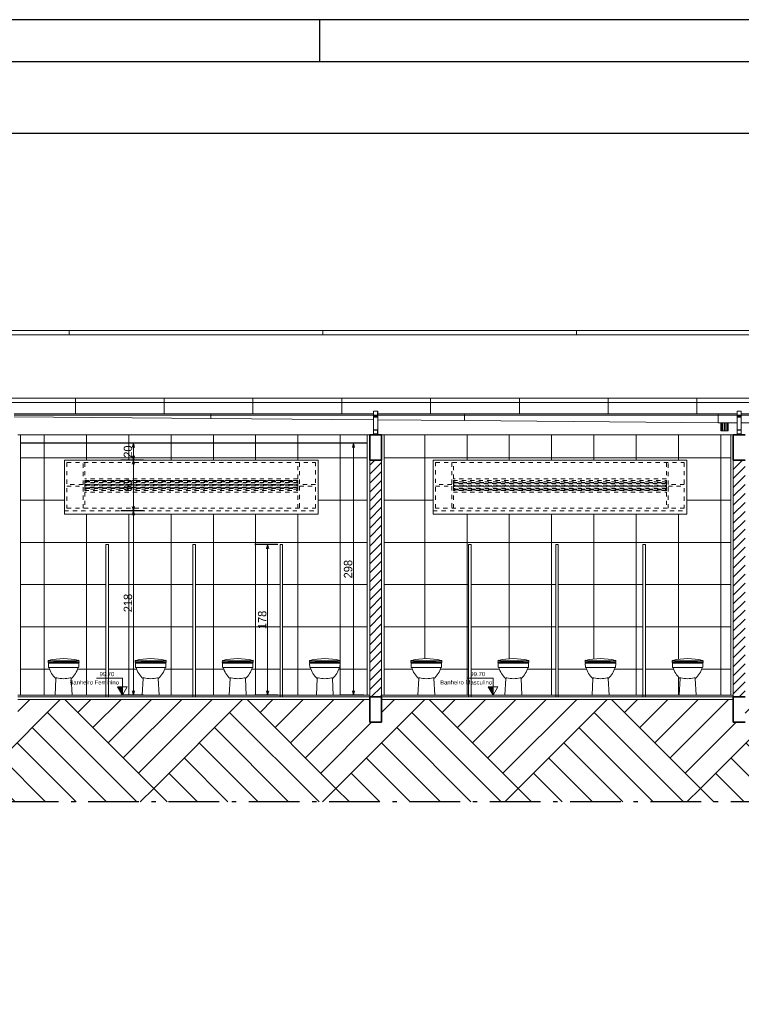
# Model space of a CAD drawing. Header units: millimetres. Extents: x -109 to 627, y -178 to 173.
# Tile 173 of 178: x 300 to 317, y 66 to 89. Entities that reach past the tile are written whole.
import ezdxf

# ---------------------------------------------------------------- set-up
doc = ezdxf.new("R2010")
doc.units = ezdxf.units.MM
doc.linetypes.add('ACAD_ISO10W100', pattern=[18.5, 12, -3, 0.5, -3])
doc.linetypes.add('Traço Curto', pattern=[0.00153, 0.001, -0.00053])
for name, color, linetype, lineweight in [('ARQ - COTA_NÍVEL', 2, 'Continuous', 5), ('ARQ - COTAS', 8, 'Continuous', 5), ('ARQ - ESTRUTURA - CORTE_VIGA', 6, 'Continuous', 35), ('ARQ - ESTRUTURA_VIGA', 3, 'Continuous', 15), ('ARQ - FORRO', 7, 'Continuous', 9), ('ARQ - JANELA', 2, 'Traço Curto', 5), ('ARQ - PAREDE VISTA', 4, 'Continuous', 9), ('ARQ - PAREDES_HACHURA', 9, 'Continuous', 35), ('ARQ - PAREDES_HACHURA_SUPERFICIE', 8, 'Continuous', 9), ('ARQ - PILAR', 4, 'Continuous', 15), ('ARQ - PISO', 9, 'Continuous', 5), ('Equipamentos hidráulicos', 2, 'Continuous', 5)]:
    doc.layers.add(name, color=color, linetype=linetype, lineweight=lineweight)
doc.styles.add('Arial_2', font='arial.ttf', dxfattribs={"height": 0.15})
doc.styles.add('GULIM', font='Gulim.ttf')
doc.styles.get("Standard").update_dxf_attribs({"font": 'arial.ttf'})
doc.dimstyles.new('GULIM-50', dxfattribs={"dimtxt": 0.2, "dimasz": 0.1, "dimexe": 0.3, "dimexo": 0, "dimgap": 0.025, "dimtad": 1, "dimdec": 1, "dimlfac": 50, "dimzin": 12, "dimdsep": 46, "dimtxsty": 'GULIM', "dimblk": 'OPEN30', "dimcen": 0, "dimclrd": 152, "dimclre": 152, "dimclrt": 152, "dimaunit": 1, "dimadec": 0, "dimazin": 0, "dimtfac": 1.875, "dimtdec": 1, "dimtmove": 2, "dimatfit": 3, "dimldrblk": 'OPEN30', "dimfxl": 0, "dimtolj": 1, "dimtzin": 12, "dimlwd": -1, "dimarcsym": 0})
pattern_1 = [(0, (3.8993, 2.742), (0, 1), []), (90, (3.8993, 2.742), (-1, 6e-17), [])]
pattern_2 = [(45, (309.22501, 77.07121), (-0.106066, 0.106066), [])]

# ---------------------------------------------------------------- blocks, each defined once
blk = doc.blocks.new('out_ifc-2-Corte 1')
at = {"layer": 'ARQ - ESTRUTURA_VIGA'}
for p, q in [((-8.653, 4.375), (-11.653, 4.375)), ((-8.653, 4.325), (-11.653, 4.325)), ((-8.653, 4.325), (-8.653, 4.375)), ((-8.653, 4.325), (-8.653, 4.375)), ((-5.653, 4.375), (-8.653, 4.375)), ((-5.653, 4.325), (-8.653, 4.325)), ((-5.653, 4.325), (-5.653, 4.375)), ((-5.653, 4.325), (-5.653, 4.375)), ((-2.653, 4.375), (-5.653, 4.375)), ((-2.653, 4.325), (-5.653, 4.325)), ((-2.653, 4.325), (-2.653, 4.375)), ((-2.653, 4.325), (-2.653, 4.375)), ((0.347, 4.375), (-2.653, 4.375)), ((0.347, 4.325), (-2.653, 4.325)), ((-8.578, 3.575), (-9.628, 3.575)), ((-9.628, 3.524), (-8.578, 3.524)), ((-8.578, 3.524), (-8.578, 3.575)), ((-7.528, 3.575), (-8.578, 3.575)), ((-8.578, 3.575), (-8.578, 3.524)), ((-8.578, 3.524), (-8.578, 3.39)), ((-8.578, 3.524), (-7.528, 3.524)), ((-8.578, 3.524), (-8.578, 3.39)), ((-7.528, 3.524), (-7.528, 3.575)), ((-6.478, 3.575), (-7.528, 3.575)), ((-7.528, 3.575), (-7.528, 3.524)), ((-7.528, 3.524), (-7.528, 3.39)), ((-7.528, 3.524), (-6.478, 3.524)), ((-7.528, 3.524), (-7.528, 3.39)), ((-6.478, 3.524), (-6.478, 3.575)), ((-5.428, 3.575), (-6.478, 3.575)), ((-6.478, 3.575), (-6.478, 3.524)), ((-6.478, 3.524), (-6.478, 3.39)), ((-6.478, 3.524), (-5.428, 3.524)), ((-6.478, 3.524), (-6.478, 3.39)), ((-5.428, 3.524), (-5.428, 3.575)), ((-4.378, 3.575), (-5.428, 3.575)), ((-5.428, 3.575), (-5.428, 3.524)), ((-5.428, 3.524), (-5.428, 3.39)), ((-5.428, 3.524), (-4.378, 3.524)), ((-5.428, 3.524), (-5.428, 3.39)), ((-4.378, 3.524), (-4.378, 3.575)), ((-3.328, 3.575), (-4.378, 3.575)), ((-4.378, 3.575), (-4.378, 3.524)), ((-4.378, 3.524), (-4.378, 3.39)), ((-4.378, 3.524), (-3.328, 3.524)), ((-4.378, 3.524), (-4.378, 3.39)), ((-3.328, 3.524), (-3.328, 3.575)), ((-2.278, 3.575), (-3.328, 3.575)), ((-3.328, 3.575), (-3.328, 3.524)), ((-3.328, 3.524), (-3.328, 3.39)), ((-3.328, 3.524), (-2.278, 3.524)), ((-3.328, 3.524), (-3.328, 3.39)), ((-2.278, 3.524), (-2.278, 3.575)), ((-1.228, 3.575), (-2.278, 3.575)), ((-2.278, 3.575), (-2.278, 3.524)), ((-2.278, 3.524), (-2.278, 3.39)), ((-2.278, 3.524), (-1.228, 3.524)), ((-2.278, 3.524), (-2.278, 3.39)), ((-1.228, 3.524), (-1.228, 3.575)), ((-0.178, 3.575), (-1.228, 3.575)), ((-1.228, 3.575), (-1.228, 3.524)), ((-1.228, 3.524), (-1.228, 3.39)), ((-1.228, 3.524), (-0.178, 3.524)), ((-1.228, 3.524), (-1.228, 3.39)), ((-9.303, 3.39), (-6.978, 3.39)), ((-6.978, 3.373), (-6.978, 3.39)), ((-6.978, 3.39), (-5.053, 3.39)), ((-6.978, 3.39), (-6.978, 3.373)), ((-5.053, 3.423), (-5.053, 3.373)), ((-5.003, 3.423), (-5.053, 3.423)), ((-5.051, 3.375), (-5.051, 3.421)), ((-5.051, 3.421), (-5.005, 3.421)), ((-5.005, 3.421), (-5.005, 3.375)), ((-5.003, 3.373), (-5.003, 3.423)), ((-5.003, 3.39), (-3.978, 3.39)), ((-3.978, 3.373), (-3.978, 3.39)), ((-3.978, 3.39), (-0.978, 3.39)), ((-3.978, 3.39), (-3.978, 3.373)), ((-0.978, 3.373), (-0.978, 3.39)), ((-0.753, 3.423), (-0.753, 3.373)), ((-0.703, 3.423), (-0.753, 3.423)), ((-0.751, 3.375), (-0.751, 3.421)), ((-0.751, 3.421), (-0.705, 3.421)), ((-0.705, 3.421), (-0.705, 3.375)), ((-0.703, 3.373), (-0.703, 3.423)), ((-9.303, 3.373), (-6.978, 3.373)), ((-9.303, 3.373), (-6.978, 3.373)), ((-9.303, 3.356), (-6.978, 3.336)), ((-6.978, 3.373), (-6.978, 3.373)), ((-6.978, 3.373), (-6.978, 3.336)), ((-6.978, 3.373), (-5.053, 3.373)), ((-6.978, 3.373), (-6.978, 3.373)), ((-6.978, 3.373), (-5.053, 3.373)), ((-6.978, 3.336), (-6.978, 3.373)), ((-6.978, 3.336), (-5.053, 3.319)), ((-5.051, 3.373), (-5.053, 3.373)), ((-5.053, 3.373), (-5.053, 3.351)), ((-5.053, 3.373), (-5.003, 3.373)), ((-5.053, 3.351), (-5.003, 3.351)), ((-5.053, 3.2), (-5.053, 3.351)), ((-5.005, 3.375), (-5.051, 3.375)), ((-5.051, 3.354), (-5.051, 3.373)), ((-5.051, 3.368), (-5.005, 3.368)), ((-5.005, 3.354), (-5.051, 3.354)), ((-5.003, 3.373), (-5.005, 3.373)), ((-5.005, 3.373), (-5.005, 3.354)), ((-5.003, 3.351), (-5.003, 3.373)), ((-5.003, 3.373), (-3.978, 3.373)), ((-5.003, 3.373), (-3.978, 3.373)), ((-5.003, 3.2), (-5.003, 3.351)), ((-5.003, 3.319), (-3.978, 3.31)), ((-3.978, 3.373), (-3.978, 3.373)), ((-3.978, 3.373), (-3.978, 3.31)), ((-3.978, 3.373), (-0.978, 3.373)), ((-3.978, 3.373), (-3.978, 3.373)), ((-3.978, 3.373), (-0.978, 3.373)), ((-3.978, 3.31), (-3.978, 3.373)), ((-3.978, 3.31), (-0.978, 3.285)), ((-0.978, 3.373), (-0.978, 3.373)), ((-0.978, 3.373), (-0.978, 3.285)), ((-0.947, 3.285), (-0.947, 3.187)), ((-0.944, 3.285), (-0.944, 3.187)), ((-0.934, 3.285), (-0.934, 3.187)), ((-0.92, 3.285), (-0.92, 3.187)), ((-0.903, 3.285), (-0.903, 3.187)), ((-0.886, 3.285), (-0.886, 3.187)), ((-0.871, 3.285), (-0.871, 3.187)), ((-0.862, 3.285), (-0.862, 3.187)), ((-0.858, 3.285), (-0.858, 3.187)), ((-0.751, 3.373), (-0.753, 3.373)), ((-0.753, 3.373), (-0.753, 3.351)), ((-0.753, 3.373), (-0.703, 3.373)), ((-0.753, 3.351), (-0.703, 3.351)), ((-0.753, 3.2), (-0.753, 3.351)), ((-0.705, 3.375), (-0.751, 3.375)), ((-0.751, 3.354), (-0.751, 3.373)), ((-0.751, 3.368), (-0.705, 3.368)), ((-0.705, 3.354), (-0.751, 3.354)), ((-0.703, 3.373), (-0.705, 3.373)), ((-0.705, 3.373), (-0.705, 3.354)), ((-0.703, 3.351), (-0.703, 3.373)), ((-0.703, 3.2), (-0.703, 3.351)), ((-5.003, 3.2), (-5.053, 3.2)), ((-5.053, 3.2), (-5.053, 3.15)), ((-5.053, 3.15), (-5.003, 3.15)), ((-5.051, 3.152), (-5.051, 3.198)), ((-5.051, 3.198), (-5.005, 3.198)), ((-5.005, 3.152), (-5.051, 3.152)), ((-5.005, 3.198), (-5.005, 3.152)), ((-5.003, 3.15), (-5.003, 3.2)), ((-0.947, 3.187), (-0.944, 3.187)), ((-0.944, 3.187), (-0.934, 3.187)), ((-0.934, 3.187), (-0.92, 3.187)), ((-0.92, 3.187), (-0.903, 3.187)), ((-0.903, 3.187), (-0.886, 3.187)), ((-0.886, 3.187), (-0.871, 3.187)), ((-0.871, 3.187), (-0.862, 3.187)), ((-0.862, 3.187), (-0.858, 3.187)), ((-0.703, 3.2), (-0.753, 3.2)), ((-0.753, 3.2), (-0.753, 3.15)), ((-0.753, 3.15), (-0.703, 3.15)), ((-0.751, 3.152), (-0.751, 3.198)), ((-0.751, 3.198), (-0.705, 3.198)), ((-0.705, 3.152), (-0.751, 3.152)), ((-0.705, 3.198), (-0.705, 3.152)), ((-0.703, 3.15), (-0.703, 3.2))]:
    blk.add_line(p, q, dxfattribs=at)
at = {"layer": 'ARQ - PILAR'}
for p, q in [((-0.978, 3.373), (-0.978, 3.39)), ((-0.753, 3.39), (-0.978, 3.39)), ((-0.478, 3.39), (-0.703, 3.39)), ((-0.978, 3.373), (-0.978, 3.285)), ((-0.978, 3.373), (-0.978, 3.373)), ((-0.753, 3.373), (-0.978, 3.373)), ((-0.753, 3.373), (-0.978, 3.373)), ((-0.978, 3.285), (-0.753, 3.285)), ((-0.478, 3.373), (-0.703, 3.373)), ((-0.478, 3.373), (-0.703, 3.373)), ((-0.703, 3.285), (-0.478, 3.285))]:
    blk.add_line(p, q, dxfattribs=at)
blk = doc.blocks.new('Deca_Bacia Sanitaria Convencional Quadra_P_21 - P_21_Branco Gelo GE17-6219398-Corte 1')
at = {"layer": 'Equipamentos hidráulicos'}
for p, q in [((-5.808, 0.437), (-5.807, 0.397)), ((-5.803, 0.393), (-5.801, 0.393)), ((-5.454, 0.443), (-5.802, 0.443)), ((-5.801, 0.393), (-5.455, 0.393)), ((-5.455, 0.393), (-5.453, 0.393)), ((-5.449, 0.397), (-5.448, 0.437)), ((-5.718, 0.261), (-5.728, 0.063)), ((-5.718, 0.261), (-5.716, 0.266)), ((-5.538, 0.26), (-5.54, 0.266)), ((-5.528, 0.063), (-5.538, 0.26))]:
    blk.add_line(p, q, dxfattribs=at)
for centre, radius, start, end in [((-5.802, 0.437), 0.006, 90, 181.1458), ((-5.803, 0.397), 0.004, 181.1458, 270), ((-5.533, 0.468), 0.278, 195.6386, 228.3614), ((-5.723, 0.468), 0.278, 311.517, 344.3614), ((-5.454, 0.437), 0.006, 359.0782, 90), ((-5.453, 0.397), 0.004, 270, 358.8542), ((-5.71, 0.264), 0.00597, 49.357, 158), ((-5.628, 0.583), 0.324, 256.0577, 284.2381), ((-5.546, 0.263), 0.00597, 22, 116.8219)]:
    blk.add_arc(centre, radius, start, end, dxfattribs=at)
blk = doc.blocks.new('Deca_Shared_Assento_P_21 - AP_215_Branco Gelo GE17-6219380-Corte 1')
at = {"layer": 'Equipamentos hidráulicos'}
for p, q in [((-5.81, 0.47), (-5.811, 0.449)), ((-5.445, 0.449), (-5.446, 0.47)), ((-5.811, 0.449), (-5.445, 0.449))]:
    blk.add_line(p, q, dxfattribs=at)
for centre, radius, start, end in [((-5.804, 0.47), 0.00577, 96.8748, 177.1252), ((-5.804, 0.465), 0.00588, 100.4492, 182.5401), ((-5.798, 0.473), 0.0077, 158.9673, 193.0327), ((-5.628, -0.28), 0.776, 76.8084, 103.1916), ((-5.697, 2.41), 1.942, 266.7998, 271.8795), ((-5.567, 2.785), 2.317, 268.3653, 272.8801), ((-5.452, 0.47), 0.0061, 7.1916, 76.8084), ((-5.459, 0.473), 0.00801, 347.1672, 20.3506), ((-5.452, 0.465), 0.00587, 356.387, 79.6602), ((-5.723, 1.788), 1.325, 266.2384, 271.7627), ((-5.625, -1.406), 1.869, 88.2373, 91.7627), ((-5.544, 2.581), 2.119, 269.3558, 272.6442)]:
    blk.add_arc(centre, radius, start, end, dxfattribs=at)
blk = doc.blocks.new('JANELA BASCULANTE PRÁTICA DE REVIT - JANELA AÇO E VIDRO BASCULANTE 300X60-6372257-Corte 1')
at = {"layer": 'ARQ - JANELA'}
for p, q in [((-4.318, 2.273), (-4.318, 2.813)), ((-4.318, 2.813), (-1.378, 2.813)), ((-4.128, 2.813), (-4.128, 2.553)), ((-4.108, 2.623), (-4.108, 2.813)), ((-1.588, 2.813), (-1.588, 2.623)), ((-1.568, 2.553), (-1.568, 2.813)), ((-1.378, 2.813), (-1.378, 2.273)), ((-1.588, 2.623), (-4.108, 2.623)), ((-4.108, 2.597), (-4.108, 2.603)), ((-4.108, 2.603), (-1.588, 2.603)), ((-4.108, 2.597), (-4.108, 2.587)), ((-4.108, 2.587), (-4.108, 2.577)), ((-1.588, 2.587), (-4.108, 2.587)), ((-4.108, 2.557), (-4.108, 2.577)), ((-4.098, 2.58), (-1.598, 2.58)), ((-4.098, 2.567), (-4.098, 2.58)), ((-4.098, 2.573), (-1.598, 2.573)), ((-1.598, 2.568), (-4.098, 2.568)), ((-1.598, 2.58), (-1.598, 2.567)), ((-1.588, 2.603), (-1.588, 2.597)), ((-1.588, 2.597), (-1.588, 2.587)), ((-1.588, 2.577), (-1.588, 2.587)), ((-1.588, 2.577), (-1.588, 2.557)), ((-4.128, 2.553), (-4.318, 2.553)), ((-4.318, 2.533), (-4.128, 2.533)), ((-4.128, 2.533), (-4.128, 2.273)), ((-4.108, 2.557), (-4.108, 2.547)), ((-4.108, 2.547), (-4.108, 2.537)), ((-1.588, 2.547), (-4.108, 2.547)), ((-4.108, 2.517), (-4.108, 2.537)), ((-4.108, 2.517), (-4.108, 2.507)), ((-4.108, 2.507), (-4.108, 2.497)), ((-1.588, 2.507), (-4.108, 2.507)), ((-4.108, 2.483), (-4.108, 2.497)), ((-1.588, 2.483), (-4.108, 2.483)), ((-4.108, 2.273), (-4.108, 2.463)), ((-4.108, 2.463), (-1.588, 2.463)), ((-4.098, 2.54), (-1.598, 2.54)), ((-4.098, 2.527), (-4.098, 2.54)), ((-4.098, 2.533), (-1.598, 2.533)), ((-1.598, 2.528), (-4.098, 2.528)), ((-4.098, 2.5), (-1.598, 2.5)), ((-4.098, 2.486), (-4.098, 2.5)), ((-4.098, 2.493), (-1.598, 2.493)), ((-1.598, 2.486), (-4.098, 2.486)), ((-1.598, 2.54), (-1.598, 2.527)), ((-1.598, 2.5), (-1.598, 2.486)), ((-1.588, 2.557), (-1.588, 2.547)), ((-1.588, 2.537), (-1.588, 2.547)), ((-1.588, 2.537), (-1.588, 2.517)), ((-1.588, 2.517), (-1.588, 2.507)), ((-1.588, 2.497), (-1.588, 2.507)), ((-1.588, 2.497), (-1.588, 2.483)), ((-1.588, 2.463), (-1.588, 2.273)), ((-1.378, 2.553), (-1.568, 2.553)), ((-1.568, 2.273), (-1.568, 2.533)), ((-1.568, 2.533), (-1.378, 2.533)), ((-4.348, 2.243), (-1.348, 2.243)), ((-1.378, 2.273), (-4.318, 2.273))]:
    blk.add_line(p, q, dxfattribs=at)
blk = doc.blocks.new('JANELA BASCULANTE PRÁTICA DE REVIT - JANELA AÇO E VIDRO BASCULANTE 300X60-V7-Corte 1')
at = {"layer": 'ARQ - JANELA'}
for p, q in [((-8.678, 2.813), (-5.738, 2.813)), ((-8.678, 2.813), (-8.678, 2.273)), ((-8.488, 2.553), (-8.488, 2.813)), ((-8.468, 2.813), (-8.468, 2.623)), ((-5.948, 2.623), (-5.948, 2.813)), ((-5.928, 2.813), (-5.928, 2.553)), ((-5.738, 2.273), (-5.738, 2.813)), ((-5.948, 2.623), (-8.468, 2.623)), ((-8.468, 2.603), (-8.468, 2.59)), ((-8.468, 2.603), (-5.948, 2.603)), ((-8.468, 2.58), (-8.468, 2.59)), ((-8.468, 2.58), (-8.468, 2.57)), ((-5.948, 2.58), (-8.468, 2.58)), ((-8.468, 2.57), (-8.468, 2.55)), ((-8.458, 2.601), (-8.458, 2.587)), ((-5.958, 2.601), (-8.458, 2.601)), ((-8.458, 2.594), (-5.958, 2.594)), ((-8.458, 2.587), (-5.958, 2.587)), ((-5.958, 2.601), (-5.958, 2.587)), ((-5.948, 2.59), (-5.948, 2.603)), ((-5.948, 2.58), (-5.948, 2.59)), ((-5.948, 2.57), (-5.948, 2.58)), ((-5.948, 2.55), (-5.948, 2.57)), ((-8.488, 2.553), (-8.678, 2.553)), ((-8.678, 2.533), (-8.488, 2.533)), ((-8.488, 2.273), (-8.488, 2.533)), ((-8.468, 2.54), (-8.468, 2.55)), ((-8.468, 2.54), (-8.468, 2.53)), ((-5.948, 2.54), (-8.468, 2.54)), ((-8.468, 2.53), (-8.468, 2.51)), ((-8.468, 2.5), (-8.468, 2.51)), ((-8.468, 2.5), (-8.468, 2.49)), ((-5.948, 2.5), (-8.468, 2.5)), ((-8.468, 2.49), (-8.468, 2.483)), ((-8.468, 2.483), (-5.948, 2.483)), ((-8.468, 2.463), (-8.468, 2.273)), ((-5.948, 2.463), (-8.468, 2.463)), ((-8.458, 2.56), (-8.458, 2.547)), ((-5.958, 2.559), (-8.458, 2.559)), ((-8.458, 2.554), (-5.958, 2.554)), ((-8.458, 2.547), (-5.958, 2.547)), ((-8.458, 2.52), (-8.458, 2.507)), ((-5.958, 2.519), (-8.458, 2.519)), ((-8.458, 2.514), (-5.958, 2.514)), ((-8.458, 2.507), (-5.958, 2.507)), ((-5.958, 2.56), (-5.958, 2.547)), ((-5.958, 2.52), (-5.958, 2.507)), ((-5.948, 2.54), (-5.948, 2.55)), ((-5.948, 2.53), (-5.948, 2.54)), ((-5.948, 2.51), (-5.948, 2.53)), ((-5.948, 2.5), (-5.948, 2.51)), ((-5.948, 2.49), (-5.948, 2.5)), ((-5.948, 2.483), (-5.948, 2.49)), ((-5.948, 2.273), (-5.948, 2.463)), ((-5.738, 2.553), (-5.928, 2.553)), ((-5.928, 2.533), (-5.928, 2.273)), ((-5.928, 2.533), (-5.738, 2.533)), ((-8.708, 2.243), (-5.708, 2.243)), ((-8.678, 2.273), (-5.738, 2.273))]:
    blk.add_line(p, q, dxfattribs=at)
blk = doc.blocks.new('Deca_Bacia Sanitaria Convencional Quadra_P_21 - P_21_Branco Gelo GE17-6407791-Corte 1')
at = {"layer": 'Equipamentos hidráulicos'}
for p, q in [((-4.607, 0.397), (-4.608, 0.437)), ((-4.601, 0.393), (-4.603, 0.393)), ((-4.602, 0.443), (-4.254, 0.443)), ((-4.255, 0.393), (-4.601, 0.393)), ((-4.253, 0.393), (-4.255, 0.393)), ((-4.248, 0.437), (-4.249, 0.397)), ((-4.528, 0.063), (-4.518, 0.26)), ((-4.518, 0.26), (-4.515, 0.266)), ((-4.338, 0.261), (-4.34, 0.266)), ((-4.338, 0.261), (-4.327, 0.063))]:
    blk.add_line(p, q, dxfattribs=at)
for centre, radius, start, end in [((-4.602, 0.437), 0.006, 90, 180.9218), ((-4.603, 0.397), 0.004, 181.1458, 270), ((-4.333, 0.468), 0.278, 195.6386, 228.483), ((-4.523, 0.468), 0.278, 311.6386, 344.3614), ((-4.254, 0.437), 0.006, 358.8542, 90), ((-4.253, 0.397), 0.004, 270, 358.8542), ((-4.51, 0.263), 0.00597, 63.1781, 158), ((-4.427, 0.583), 0.324, 255.7619, 283.9423), ((-4.346, 0.264), 0.00597, 22, 130.643)]:
    blk.add_arc(centre, radius, start, end, dxfattribs=at)
blk = doc.blocks.new('Deca_Shared_Assento_P_21 - AP_215_Branco Gelo GE17-6407792-Corte 1')
at = {"layer": 'Equipamentos hidráulicos'}
for p, q in [((-4.611, 0.449), (-4.61, 0.47)), ((-4.246, 0.47), (-4.245, 0.449)), ((-4.245, 0.449), (-4.611, 0.449))]:
    blk.add_line(p, q, dxfattribs=at)
for centre, radius, start, end in [((-4.604, 0.47), 0.0061, 103.1916, 172.8084), ((-4.604, 0.465), 0.00587, 100.3398, 183.613), ((-4.428, -0.28), 0.776, 76.8084, 103.1916), ((-4.597, 0.473), 0.00801, 159.6494, 192.8328), ((-4.489, 2.785), 2.317, 267.1199, 271.6347), ((-4.359, 2.41), 1.942, 268.1205, 273.2002), ((-4.252, 0.47), 0.00577, 2.8748, 83.1252), ((-4.258, 0.473), 0.0077, 346.9673, 21.0327), ((-4.251, 0.465), 0.00588, 357.4599, 79.5508), ((-4.512, 2.581), 2.119, 267.3558, 270.6442), ((-4.431, -1.406), 1.869, 88.2373, 91.7627), ((-4.333, 1.788), 1.325, 268.2373, 273.7616)]:
    blk.add_arc(centre, radius, start, end, dxfattribs=at)
blk = doc.blocks.new('_Open30')
at = {"color": 0, "linetype": 'ByBlock', "lineweight": -2}
for p, q in [((-1, 0.27), (0, 0)), ((0, 0), (-1, -0.27)), ((0, 0), (-1, 0))]:
    blk.add_line(p, q, dxfattribs=at)
blk = doc.blocks.new('*D163')
at = {"layer": 'ARQ - COTAS', "color": 152, "lineweight": -2, "transparency": 16777216}
for p, q in [((303.248, 79.088), (302.708, 79.088)), ((303.248, 78.688), (302.708, 78.688))]:
    blk.add_line(p, q, dxfattribs=at)
at = {"layer": 'ARQ - COTAS', "color": 152, "transparency": 16777216}
blk.add_line((303.008, 78.988), (303.008, 78.788), dxfattribs=at)
at = {"layer": 'Defpoints', "color": 0, "transparency": 16777216}
for p in [(303.248, 79.088), (303.008, 78.688), (303.248, 78.688)]:
    blk.add_point(p, dxfattribs=at)
at = {"layer": 'ARQ - COTAS', "color": 152, "transparency": 16777216, "xscale": 0.1, "yscale": 0.1, "zscale": 0.1}
for p, rotation in [((303.008, 79.088), 90), ((303.008, 78.688), 270)]:
    blk.add_blockref('_Open30', p, dxfattribs=dict(at, rotation=rotation))
at = {"layer": 'ARQ - COTAS', "color": 152, "transparency": 16777216, "insert": (302.88, 78.888), "char_height": 0.2, "width": 0.32397, "attachment_point": 5, "rotation": 90, "style": 'GULIM'}
blk.add_mtext('\\A1;20', dxfattribs=at)
blk = doc.blocks.new('*D164')
at = {"layer": 'ARQ - COTAS', "color": 152, "lineweight": -2, "transparency": 16777216}
for p, q in [((303.248, 78.688), (302.708, 78.688)), ((303.248, 77.488), (302.708, 77.488))]:
    blk.add_line(p, q, dxfattribs=at)
at = {"layer": 'ARQ - COTAS', "color": 152, "transparency": 16777216}
blk.add_line((303.008, 78.588), (303.008, 77.588), dxfattribs=at)
at = {"layer": 'Defpoints', "color": 0, "transparency": 16777216}
for p in [(303.248, 78.688), (303.008, 77.488), (303.248, 77.488)]:
    blk.add_point(p, dxfattribs=at)
at = {"layer": 'ARQ - COTAS', "color": 152, "transparency": 16777216, "xscale": 0.1, "yscale": 0.1, "zscale": 0.1}
for p, rotation in [((303.008, 78.688), 90), ((303.008, 77.488), 270)]:
    blk.add_blockref('_Open30', p, dxfattribs=dict(at, rotation=rotation))
at = {"layer": 'ARQ - COTAS', "color": 152, "transparency": 16777216, "insert": (302.88, 78.088), "char_height": 0.2, "width": 0.32397, "attachment_point": 5, "rotation": 90, "style": 'GULIM'}
blk.add_mtext('\\A1;60', dxfattribs=at)
blk = doc.blocks.new('*D165')
at = {"layer": 'ARQ - COTAS', "color": 152, "lineweight": -2, "transparency": 16777216}
for p, q in [((303.248, 77.488), (302.708, 77.488)), ((303.248, 73.128), (302.708, 73.128))]:
    blk.add_line(p, q, dxfattribs=at)
at = {"layer": 'ARQ - COTAS', "color": 152, "transparency": 16777216}
blk.add_line((303.008, 77.388), (303.008, 73.228), dxfattribs=at)
at = {"layer": 'Defpoints', "color": 0, "transparency": 16777216}
for p in [(303.248, 77.488), (303.008, 73.128), (303.248, 73.128)]:
    blk.add_point(p, dxfattribs=at)
at = {"layer": 'ARQ - COTAS', "color": 152, "transparency": 16777216, "xscale": 0.1, "yscale": 0.1, "zscale": 0.1}
for p, rotation in [((303.008, 77.488), 90), ((303.008, 73.128), 270)]:
    blk.add_blockref('_Open30', p, dxfattribs=dict(at, rotation=rotation))
at = {"layer": 'ARQ - COTAS', "color": 152, "transparency": 16777216, "insert": (302.88, 75.308), "char_height": 0.2, "width": 0.32397, "attachment_point": 5, "rotation": 90, "style": 'GULIM'}
blk.add_mtext('\\A1;218', dxfattribs=at)
blk = doc.blocks.new('*D166')
at = {"layer": 'ARQ - COTAS', "color": 152, "lineweight": -2, "transparency": 16777216}
for p, q in [((306.424, 76.688), (305.884, 76.688)), ((306.424, 73.128), (305.884, 73.128))]:
    blk.add_line(p, q, dxfattribs=at)
at = {"layer": 'ARQ - COTAS', "color": 152, "transparency": 16777216}
blk.add_line((306.184, 76.588), (306.184, 73.228), dxfattribs=at)
at = {"layer": 'Defpoints', "color": 0, "transparency": 16777216}
for p in [(306.424, 76.688), (306.184, 73.128), (306.424, 73.128)]:
    blk.add_point(p, dxfattribs=at)
at = {"layer": 'ARQ - COTAS', "color": 152, "transparency": 16777216, "xscale": 0.1, "yscale": 0.1, "zscale": 0.1}
for p, rotation in [((306.184, 76.688), 90), ((306.184, 73.128), 270)]:
    blk.add_blockref('_Open30', p, dxfattribs=dict(at, rotation=rotation))
at = {"layer": 'ARQ - COTAS', "color": 152, "transparency": 16777216, "insert": (306.056, 74.908), "char_height": 0.2, "width": 0.32397, "attachment_point": 5, "rotation": 90, "style": 'GULIM'}
blk.add_mtext('\\A1;178', dxfattribs=at)
blk = doc.blocks.new('*D167')
at = {"layer": 'ARQ - COTAS', "color": 152, "lineweight": -2, "transparency": 16777216}
for p, q in [((308.455, 79.088), (307.915, 79.088)), ((308.455, 73.128), (307.915, 73.128))]:
    blk.add_line(p, q, dxfattribs=at)
at = {"layer": 'ARQ - COTAS', "color": 152, "transparency": 16777216}
blk.add_line((308.215, 78.988), (308.215, 73.228), dxfattribs=at)
at = {"layer": 'Defpoints', "color": 0, "transparency": 16777216}
for p in [(308.455, 79.088), (308.215, 73.128), (308.455, 73.128)]:
    blk.add_point(p, dxfattribs=at)
at = {"layer": 'ARQ - COTAS', "color": 152, "transparency": 16777216, "xscale": 0.1, "yscale": 0.1, "zscale": 0.1}
for p, rotation in [((308.215, 79.088), 90), ((308.215, 73.128), 270)]:
    blk.add_blockref('_Open30', p, dxfattribs=dict(at, rotation=rotation))
at = {"layer": 'ARQ - COTAS', "color": 152, "transparency": 16777216, "insert": (308.088, 76.108), "char_height": 0.2, "width": 0.32397, "attachment_point": 5, "rotation": 90, "style": 'GULIM'}
blk.add_mtext('\\A1;298', dxfattribs=at)
blk = doc.blocks.new('Elevações de ponto - Cota de Nível 1-5501281-Corte 1')
at = {"layer": 'ARQ - COTA_NÍVEL'}
blk.add_hatch(color=256, dxfattribs=at).paths.add_polyline_path([(17.03, 0.096), (16.914, -0.105), (16.914, 0.096)], flags=0)
for p, q in [((16.914, 0.297), (16.914, 0.096)), ((16.914, 0.297), (17.53, 0.297)), ((16.803, 0.096), (16.914, -0.105)), ((16.914, 0.096), (16.803, 0.096)), ((17.03, 0.096), (16.914, 0.096)), ((16.914, 0.096), (16.914, -0.105)), ((16.914, -0.105), (17.03, 0.096))]:
    blk.add_line(p, q, dxfattribs=at)

msp = doc.modelspace()

# ---------------------------------------------------------------- hatches: boundary and pattern name
h = msp.add_hatch()
h.set_pattern_fill('AR-PARQ1', color=34, scale=0.01, angle=45)
h.set_pattern_definition([(135, (-121.1007, -30.374), (-4.310523, 0), [3.048, -3.048]), (135, (-120.7415, -30.0147), (-4.310523, 0), [3.048, -3.048]), (135, (-120.3823, -29.6555), (-4.310523, 0), [3.048, -3.048]), (135, (-120.023, -29.2963), (-4.310523, 0), [3.048, -3.048]), (135, (-119.664, -28.937), (-4.310523, 0), [3.048, -3.048]), (135, (-119.3047, -28.578), (-4.310523, 0), [3.048, -3.048]), (135, (-118.9455, -28.2187), (-4.310523, 0), [3.048, -3.048]), (45, (-123.256, -28.2187), (4.310523, 0), [3.048, -3.048]), (45, (-123.6152, -27.8595), (4.310523, 0), [3.048, -3.048]), (45, (-123.9744, -27.5003), (4.310523, 0), [3.048, -3.048]), (45, (-124.3336, -27.141), (4.310523, 0), [3.048, -3.048]), (45, (-124.6928, -26.782), (4.310523, 0), [3.048, -3.048]), (45, (-125.052, -26.4226), (4.310523, 0), [3.048, -3.048]), (45, (-125.4113, -26.0634), (4.310523, 0), [3.048, -3.048])])
h.paths.add_polyline_path([(360.13716, 74.6081), (359.13716, 74.6081), (359.13716, 72.4881), (358.73716, 72.4881), (358.73716, 72.6681), (352.27716, 72.6681), (352.27716, 72.4881), (351.99716, 72.4881), (351.99716, 73.0281), (335.07716, 73.0281), (335.07716, 72.4881), (334.79716, 72.4881), (334.79716, 73.0881), (334.67716, 73.0881), (334.67716, 72.4881), (334.39716, 72.4881), (334.39716, 73.0281), (317.47716, 73.0281), (317.47716, 72.4881), (317.19716, 72.4881), (317.19716, 73.0281), (308.87716, 73.0281), (308.87716, 72.4881), (308.59716, 72.4881), (308.59716, 73.0281), (300.27716, 73.0281), (300.27716, 72.4881), (299.99716, 72.4881), (299.99716, 73.0281), (283.07716, 73.0281), (283.07716, 72.4881), (282.79716, 72.4881), (282.79716, 73.0281), (265.87716, 73.0281), (265.87716, 72.4881), (265.59716, 72.4881), (265.59716, 72.6681), (264.33716, 72.6681), (264.33716, 72.7881), (259.13716, 72.7881), (259.13716, 72.4881), (258.73716, 72.4881), (258.73716, 70.6081), (360.13716, 70.6081)])
at = {"layer": 'ARQ - PAREDES_HACHURA'}
h = msp.add_hatch(dxfattribs=at)
h.set_pattern_fill('FP_4', color=256, scale=2, style=0, pattern_type=2)
h.set_pattern_definition(pattern_2)
h.paths.add_polyline_path([(308.87716, 73.0881), (308.87716, 78.6881), (308.59716, 78.6881), (308.59716, 73.0881)], flags=0)
h = msp.add_hatch(dxfattribs=at)
h.set_pattern_fill('FP_4', color=256, scale=2, style=0, pattern_type=2)
h.set_pattern_definition(pattern_2)
h.paths.add_polyline_path([(317.47716, 73.0881), (317.47716, 78.6881), (317.19716, 78.6881), (317.19716, 73.0881)], flags=0)
at = {"layer": 'ARQ - PAREDES_HACHURA_SUPERFICIE'}
h = msp.add_hatch(dxfattribs=at)
h.set_pattern_fill('_U', color=256, style=0, double=1, pattern_type=0)
h.set_pattern_definition(pattern_1)
h.paths.add_polyline_path([(301.10483, 73.1281), (301.15618, 73.1281), (301.17683, 73.52231), (301.10483, 73.59976), (301.04879, 73.68945), (301.01073, 73.78811), (301.00258, 73.78916), (301.00094, 73.7904), (300.99854, 73.79595), (300.99719, 73.87856), (300.99805, 73.88114), (301.00367, 73.88687), (301.00894, 73.88809), (301.70714, 73.88779), (301.70969, 73.88688), (301.71531, 73.88118), (301.71644, 73.8759), (301.71515, 73.79595), (301.71111, 73.78916), (301.70295, 73.78649), (301.66535, 73.68909), (301.609, 73.59914), (301.5366, 73.52152), (301.55721, 73.1281), (302.35716, 73.1281), (302.35716, 76.6881), (302.41716, 76.6881), (302.41716, 73.1281), (303.21618, 73.1281), (303.23683, 73.52231), (303.16483, 73.59976), (303.10879, 73.68945), (303.07073, 73.78811), (303.06258, 73.78916), (303.06094, 73.7904), (303.05854, 73.79595), (303.05719, 73.87856), (303.05805, 73.88114), (303.06367, 73.88687), (303.06894, 73.88809), (303.76714, 73.88779), (303.76969, 73.88688), (303.77531, 73.88118), (303.77644, 73.8759), (303.77515, 73.79595), (303.77111, 73.78916), (303.76295, 73.78649), (303.72535, 73.68909), (303.669, 73.59914), (303.5966, 73.52152), (303.61721, 73.1281), (304.41716, 73.1281), (304.41716, 76.6881), (304.47716, 76.6881), (304.47716, 73.1281), (305.27618, 73.1281), (305.29683, 73.52231), (305.22483, 73.59976), (305.16879, 73.68945), (305.13073, 73.78811), (305.12258, 73.78916), (305.12094, 73.7904), (305.11854, 73.79595), (305.11719, 73.87856), (305.11805, 73.88114), (305.12367, 73.88687), (305.12894, 73.88809), (305.82714, 73.88779), (305.82969, 73.88688), (305.83531, 73.88118), (305.83644, 73.8759), (305.83515, 73.79595), (305.83111, 73.78916), (305.82295, 73.78649), (305.78535, 73.68909), (305.729, 73.59914), (305.6566, 73.52152), (305.67721, 73.1281), (306.47716, 73.1281), (306.47716, 76.6881), (306.53716, 76.6881), (306.53716, 73.1281), (307.33618, 73.1281), (307.35683, 73.52231), (307.28483, 73.59976), (307.22879, 73.68945), (307.19073, 73.78811), (307.18258, 73.78916), (307.18094, 73.7904), (307.17854, 73.79595), (307.17719, 73.87856), (307.17805, 73.88114), (307.18367, 73.88687), (307.18894, 73.88809), (307.88714, 73.88779), (307.88969, 73.88688), (307.89531, 73.88118), (307.89644, 73.8759), (307.89515, 73.79595), (307.89111, 73.78916), (307.88295, 73.78649), (307.84535, 73.68909), (307.789, 73.59914), (307.7166, 73.52152), (307.73721, 73.1281), (308.53716, 73.1281), (308.53716, 79.0881), (300.33716, 79.0881), (300.33716, 73.1281)], flags=0)
h.paths.add_polyline_path([(301.53541, 73.9001), (300.99091, 73.9001), (300.99344, 73.9441), (300.99448, 73.94658), (300.99812, 73.95048), (301.00894, 73.95334), (301.17898, 73.983), (301.3572, 73.99327), (301.53541, 73.983), (301.71126, 73.95233), (301.71649, 73.94965), (301.72058, 73.94198), (301.72277, 73.9001), (301.60699, 73.9001)], flags=0)
h.paths.add_polyline_path([(305.13073, 73.9001), (305.11091, 73.9001), (305.11344, 73.9441), (305.11448, 73.94658), (305.11812, 73.95048), (305.12894, 73.95334), (305.29898, 73.983), (305.4772, 73.99327), (305.65541, 73.983), (305.83126, 73.95233), (305.83649, 73.94965), (305.84058, 73.94198), (305.84277, 73.9001), (305.16879, 73.9001)], flags=0)
h.paths.add_polyline_path([(307.19073, 73.9001), (307.17091, 73.9001), (307.17344, 73.9441), (307.17448, 73.94658), (307.17812, 73.95048), (307.18894, 73.95334), (307.35898, 73.983), (307.5372, 73.99327), (307.71541, 73.983), (307.89126, 73.95233), (307.89649, 73.94965), (307.90058, 73.94198), (307.90277, 73.9001), (307.22879, 73.9001)], flags=0)
h.paths.add_polyline_path([(303.10879, 73.9001), (303.05091, 73.9001), (303.05344, 73.9441), (303.05448, 73.94658), (303.05812, 73.95048), (303.06894, 73.95334), (303.23898, 73.983), (303.4172, 73.99327), (303.59541, 73.983), (303.77126, 73.95233), (303.77649, 73.94965), (303.78058, 73.94198), (303.78277, 73.9001), (303.23898, 73.9001)], flags=0)
h.paths.add_polyline_path([(302.31766, 77.4081), (301.37716, 77.4081), (301.37716, 78.6881), (307.37716, 78.6881), (307.37716, 77.4081), (303.80076, 77.4081)], flags=0)
h.paths.add_polyline_path([(306.76695, 79.0981), (308.53716, 79.0981), (308.53716, 79.2881), (300.33716, 79.2881), (300.33716, 79.0981), (303.80076, 79.0981)], flags=0)
h = msp.add_hatch(dxfattribs=at)
h.set_pattern_fill('_U', color=256, style=0, double=1, pattern_type=0)
h.set_pattern_definition(pattern_1)
h.paths.add_polyline_path([(309.58987, 73.1281), (309.73711, 73.1281), (309.75698, 73.52231), (309.68492, 73.59976), (309.62883, 73.68945), (309.58987, 73.78811), (309.58321, 73.78916), (309.58156, 73.7904), (309.57916, 73.79595), (309.57814, 73.8786), (309.579, 73.88118), (309.58462, 73.88688), (309.59073, 73.88809), (310.28808, 73.88778), (310.29064, 73.88687), (310.29626, 73.88114), (310.29737, 73.87585), (310.29578, 73.79595), (310.29173, 73.78916), (310.28295, 73.78649), (310.2453, 73.68909), (310.1889, 73.59914), (310.11753, 73.52152), (310.13813, 73.1281), (310.93716, 73.1281), (310.93716, 76.6881), (310.99716, 76.6881), (310.99716, 73.1281), (311.79711, 73.1281), (311.81698, 73.52231), (311.74492, 73.59976), (311.68883, 73.68945), (311.64987, 73.78811), (311.64321, 73.78916), (311.64156, 73.7904), (311.63916, 73.79595), (311.63814, 73.8786), (311.639, 73.88118), (311.64462, 73.88688), (311.65073, 73.88809), (312.34808, 73.88778), (312.35064, 73.88687), (312.35626, 73.88114), (312.35737, 73.87585), (312.35578, 73.79595), (312.35173, 73.78916), (312.34295, 73.78649), (312.3053, 73.68909), (312.2489, 73.59914), (312.17753, 73.52152), (312.19813, 73.1281), (312.99716, 73.1281), (312.99716, 76.6881), (313.05716, 76.6881), (313.05716, 73.1281), (313.85711, 73.1281), (313.87698, 73.52231), (313.80492, 73.59976), (313.74883, 73.68945), (313.70987, 73.78811), (313.70321, 73.78916), (313.70156, 73.7904), (313.69916, 73.79595), (313.69814, 73.8786), (313.699, 73.88118), (313.70462, 73.88688), (313.71073, 73.88809), (314.40808, 73.88778), (314.41064, 73.88687), (314.41626, 73.88114), (314.41737, 73.87585), (314.41578, 73.79595), (314.41173, 73.78916), (314.40295, 73.78649), (314.3653, 73.68909), (314.3089, 73.59914), (314.23753, 73.52152), (314.25813, 73.1281), (315.05716, 73.1281), (315.05716, 76.6881), (315.11716, 76.6881), (315.11716, 73.1281), (315.91711, 73.1281), (315.93698, 73.52231), (315.86492, 73.59976), (315.80883, 73.68945), (315.76987, 73.78811), (315.76321, 73.78916), (315.76156, 73.7904), (315.75916, 73.79595), (315.75814, 73.8786), (315.759, 73.88118), (315.76462, 73.88688), (315.77073, 73.88809), (316.46808, 73.88778), (316.47064, 73.88687), (316.47626, 73.88114), (316.47737, 73.87585), (316.47578, 73.79595), (316.47173, 73.78916), (316.46295, 73.78649), (316.4253, 73.68909), (316.36654, 73.5966), (316.29753, 73.52152), (316.31813, 73.1281), (317.13716, 73.1281), (317.13716, 79.2881), (308.93716, 79.2881), (308.93716, 73.1281)], flags=0)
h.paths.add_polyline_path([(316.47737, 73.9001), (315.75154, 73.9001), (315.75446, 73.94485), (315.75783, 73.94965), (315.76305, 73.95233), (315.9389, 73.983), (316.11712, 73.99327), (316.29533, 73.983), (316.47619, 73.95048), (316.48088, 73.9441), (316.48132, 73.94145), (316.4834, 73.9001)], flags=0)
h.paths.add_polyline_path([(312.3634, 73.9001), (311.63154, 73.9001), (311.63446, 73.94485), (311.63783, 73.94965), (311.64305, 73.95233), (311.8189, 73.983), (311.99712, 73.99327), (312.17533, 73.983), (312.35619, 73.95048), (312.36088, 73.9441), (312.36132, 73.94145)], flags=0)
h.paths.add_polyline_path([(309.58987, 73.9001), (309.57154, 73.9001), (309.57446, 73.94485), (309.57783, 73.94965), (309.58305, 73.95233), (309.7589, 73.983), (309.93712, 73.99327), (310.11533, 73.983), (310.29619, 73.95048), (310.30088, 73.9441), (310.30132, 73.94145), (310.3034, 73.9001), (309.59073, 73.9001)], flags=0)
h.paths.add_polyline_path([(313.70977, 73.9001), (313.69154, 73.9001), (313.69446, 73.94485), (313.69783, 73.94965), (313.70305, 73.95233), (313.8789, 73.983), (314.05712, 73.99327), (314.23533, 73.983), (314.41619, 73.95048), (314.42088, 73.9441), (314.42132, 73.94145), (314.4234, 73.9001), (313.70987, 73.9001)], flags=0)
h.paths.add_polyline_path([(312.69935, 77.4081), (310.09716, 77.4081), (310.09716, 78.6881), (316.09716, 78.6881), (316.09716, 77.4081), (314.18244, 77.4081)], flags=0)

# ---------------------------------------------------------------- linework, layer by layer
at = {"color": 1}
msp.add_line((307.40715, 89.1), (307.40715, 88.1), dxfattribs=at)
at = {"color": 2}
msp.add_line((359.13716, 86.4081), (258.73716, 86.4081), dxfattribs=at)
msp.add_lwpolyline([(249.40715, 0), (399.90715, 0), (399.90715, 89.1), (249.40715, 89.1)], close=True, dxfattribs=at)
at = {"color": 6}
msp.add_lwpolyline([(251.90715, 1), (398.90715, 1), (398.90715, 88.1), (251.90715, 88.1)], close=True, dxfattribs=at)
at = {"color": 2, "linetype": 'ACAD_ISO10W100', "ltscale": 0.1}
msp.add_lwpolyline([(359.13716, 74.6081), (360.13716, 74.6081), (360.13716, 70.6081), (258.73716, 70.6081), (258.73716, 72.4881)], dxfattribs=at)
at = {"layer": 'ARQ - ESTRUTURA - CORTE_VIGA'}
for p, q in [((308.87716, 79.2881), (308.59716, 79.2881)), ((308.59716, 79.2881), (308.59716, 78.6881)), ((308.87716, 78.6881), (308.87716, 79.2881)), ((317.47716, 79.2881), (317.19716, 79.2881)), ((317.19716, 79.2881), (317.19716, 78.6881)), ((308.59716, 78.6881), (308.87716, 78.6881)), ((317.19716, 78.6881), (317.47716, 78.6881)), ((308.87716, 73.0881), (308.59716, 73.0881)), ((308.59716, 73.0881), (308.59716, 72.4881)), ((308.87716, 72.4881), (308.87716, 73.0881)), ((317.47716, 73.0881), (317.19716, 73.0881)), ((317.19716, 73.0881), (317.19716, 72.4881)), ((308.59716, 72.4881), (308.87716, 72.4881)), ((317.19716, 72.4881), (317.47716, 72.4881))]:
    msp.add_line(p, q, dxfattribs=at)
at = {"layer": 'ARQ - FORRO'}
for p, q in [((308.53716, 79.0981), (300.33716, 79.0981)), ((300.33716, 79.0881), (308.53716, 79.0881))]:
    msp.add_line(p, q, dxfattribs=at)
at = {"layer": 'ARQ - PAREDE VISTA'}
for p, q in [((300.33716, 79.2881), (300.27716, 79.2881)), ((300.33716, 73.1281), (300.33716, 79.2881)), ((308.53716, 79.2881), (300.33716, 79.2881)), ((308.53716, 79.2881), (308.53716, 73.1281)), ((308.59716, 79.2881), (308.53716, 79.2881)), ((308.59716, 73.1281), (308.59716, 79.2881)), ((308.87716, 79.2881), (308.87716, 73.1281)), ((308.93716, 79.2881), (308.87716, 79.2881)), ((308.93716, 73.1281), (308.93716, 79.2881)), ((317.13716, 79.2881), (308.93716, 79.2881)), ((317.19716, 79.2881), (317.13716, 79.2881)), ((317.13716, 79.2881), (317.13716, 73.1281)), ((317.19716, 73.1281), (317.19716, 79.2881)), ((301.37716, 78.6881), (307.37716, 78.6881)), ((301.37716, 77.4081), (301.37716, 78.6881)), ((307.37716, 78.6881), (307.37716, 77.4081)), ((308.87716, 78.6881), (308.59716, 78.6881)), ((310.09716, 78.6881), (316.09716, 78.6881)), ((310.09716, 77.4081), (310.09716, 78.6881)), ((316.09716, 78.6881), (316.09716, 77.4081)), ((317.47716, 78.6881), (317.19716, 78.6881)), ((307.37716, 77.4081), (301.37716, 77.4081)), ((316.09716, 77.4081), (310.09716, 77.4081)), ((302.35716, 76.6881), (302.35716, 73.0881)), ((302.41716, 76.6881), (302.35716, 76.6881)), ((302.41716, 73.0881), (302.41716, 76.6881)), ((304.41716, 76.6881), (304.41716, 73.0881)), ((304.47716, 76.6881), (304.41716, 76.6881)), ((304.47716, 73.0881), (304.47716, 76.6881)), ((306.47716, 76.6881), (306.47716, 73.0881)), ((306.53716, 76.6881), (306.47716, 76.6881)), ((306.53716, 73.0881), (306.53716, 76.6881)), ((310.93716, 76.6881), (310.93716, 73.0881)), ((310.99716, 76.6881), (310.93716, 76.6881)), ((310.99716, 73.0881), (310.99716, 76.6881)), ((312.99716, 76.6881), (312.99716, 73.0881)), ((313.05716, 76.6881), (312.99716, 76.6881)), ((313.05716, 73.0881), (313.05716, 76.6881)), ((315.05716, 76.6881), (315.05716, 73.0881)), ((315.11716, 76.6881), (315.05716, 76.6881)), ((315.11716, 73.0881), (315.11716, 76.6881)), ((308.59716, 73.0881), (308.87716, 73.0881)), ((317.19716, 73.0881), (317.47716, 73.0881))]:
    msp.add_line(p, q, dxfattribs=at)
at = {"layer": 'ARQ - PISO'}
for p, q in [((308.59716, 73.1281), (300.27716, 73.1281)), ((308.59716, 73.0281), (308.59716, 73.1281)), ((308.87716, 73.1281), (308.87716, 73.0281)), ((317.19716, 73.1281), (308.87716, 73.1281)), ((317.19716, 73.0281), (317.19716, 73.1281)), ((308.59716, 73.0881), (300.27716, 73.0881)), ((300.27716, 73.0281), (308.59716, 73.0281)), ((317.19716, 73.0881), (308.87716, 73.0881)), ((308.87716, 73.0281), (317.19716, 73.0281))]:
    msp.add_line(p, q, dxfattribs=at)

# ---------------------------------------------------------------- block references
at = {"xscale": 2, "yscale": 2, "zscale": 2}
msp.add_blockref('out_ifc-2-Corte 1', (318.79301, 73.00121), dxfattribs=at)
at = {"layer": 'ARQ - COTA_NÍVEL', "extrusion": (0, 0, -1)}
for p in [(-319.66398, 73.23335), (-328.43336, 73.23335)]:
    msp.add_blockref('Elevações de ponto - Cota de Nível 1-5501281-Corte 1', p, dxfattribs=at)
at = {"layer": 'ARQ - JANELA', "xscale": 2, "yscale": 2, "zscale": 2}
for name in ['JANELA BASCULANTE PRÁTICA DE REVIT - JANELA AÇO E VIDRO BASCULANTE 300X60-V7-Corte 1', 'JANELA BASCULANTE PRÁTICA DE REVIT - JANELA AÇO E VIDRO BASCULANTE 300X60-6372257-Corte 1']:
    msp.add_blockref(name, (318.79301, 73.00121), dxfattribs=at)
at = {"layer": 'Equipamentos hidráulicos', "xscale": 2, "yscale": 2, "zscale": 2}
for name, p in [('Deca_Shared_Assento_P_21 - AP_215_Branco Gelo GE17-6219380-Corte 1', (312.61301, 73.00121)), ('Deca_Bacia Sanitaria Convencional Quadra_P_21 - P_21_Branco Gelo GE17-6219398-Corte 1', (312.61301, 73.00121)), ('Deca_Shared_Assento_P_21 - AP_215_Branco Gelo GE17-6219380-Corte 1', (314.67301, 73.00121)), ('Deca_Bacia Sanitaria Convencional Quadra_P_21 - P_21_Branco Gelo GE17-6219398-Corte 1', (314.67301, 73.00121)), ('Deca_Shared_Assento_P_21 - AP_215_Branco Gelo GE17-6219380-Corte 1', (316.73301, 73.00121)), ('Deca_Bacia Sanitaria Convencional Quadra_P_21 - P_21_Branco Gelo GE17-6219398-Corte 1', (316.73301, 73.00121)), ('Deca_Shared_Assento_P_21 - AP_215_Branco Gelo GE17-6219380-Corte 1', (318.79301, 73.00121)), ('Deca_Bacia Sanitaria Convencional Quadra_P_21 - P_21_Branco Gelo GE17-6219398-Corte 1', (318.79301, 73.00121)), ('Deca_Shared_Assento_P_21 - AP_215_Branco Gelo GE17-6407792-Corte 1', (318.79301, 73.00121)), ('Deca_Bacia Sanitaria Convencional Quadra_P_21 - P_21_Branco Gelo GE17-6407791-Corte 1', (318.79301, 73.00121)), ('Deca_Shared_Assento_P_21 - AP_215_Branco Gelo GE17-6407792-Corte 1', (320.85301, 73.00121)), ('Deca_Bacia Sanitaria Convencional Quadra_P_21 - P_21_Branco Gelo GE17-6407791-Corte 1', (320.85301, 73.00121)), ('Deca_Shared_Assento_P_21 - AP_215_Branco Gelo GE17-6407792-Corte 1', (322.91301, 73.00121)), ('Deca_Bacia Sanitaria Convencional Quadra_P_21 - P_21_Branco Gelo GE17-6407791-Corte 1', (322.91301, 73.00121)), ('Deca_Shared_Assento_P_21 - AP_215_Branco Gelo GE17-6407792-Corte 1', (324.97301, 73.00121)), ('Deca_Bacia Sanitaria Convencional Quadra_P_21 - P_21_Branco Gelo GE17-6407791-Corte 1', (324.97301, 73.00121))]:
    msp.add_blockref(name, p, dxfattribs=at)

# ---------------------------------------------------------------- texts
at = {"color": 2}
for s, p in [('Banheiro Feminino', (301.49483, 73.38178)), ('Banheiro Masculino', (310.26422, 73.38178))]:
    msp.add_text(s, height=0.1, dxfattribs=at).set_placement(p)
at = {"layer": 'ARQ - COTA_NÍVEL', "char_height": 0.1, "width": 0.3807449, "attachment_point": 1, "line_spacing_factor": 0.941778, "style": 'Arial_2'}
for insert in [(302.20831, 73.6787), (310.97769, 73.6787)]:
    msp.add_mtext('99.70', dxfattribs=dict(at, insert=insert))

# ---------------------------------------------------------------- dimensions: what is measured, and where the dimension line sits
at = {"layer": 'ARQ - COTAS'}
for base, p1, p2, picture, middle in [((303.00764, 78.6881), (303.24764, 79.0881), (303.24764, 78.6881), '*D163', (302.88011, 78.8881)), ((308.21519, 73.1281), (308.45519, 79.0881), (308.45519, 73.1281), '*D167', (308.08766, 76.1081)), ((303.00764, 77.4881), (303.24764, 78.6881), (303.24764, 77.4881), '*D164', (302.88011, 78.0881)), ((303.00764, 73.1281), (303.24764, 77.4881), (303.24764, 73.1281), '*D165', (302.87985, 75.3081)), ((306.18408, 73.1281), (306.42408, 76.6881), (306.42408, 73.1281), '*D166', (306.05628, 74.9081))]:
    dim = msp.add_linear_dim(base=base, p1=p1, p2=p2, angle=90, dimstyle='GULIM-50', dxfattribs=at)
    dim.commit()
    dim.dimension.update_dxf_attribs({"geometry": picture, "text_midpoint": middle})

doc.saveas('drawing.dxf')
